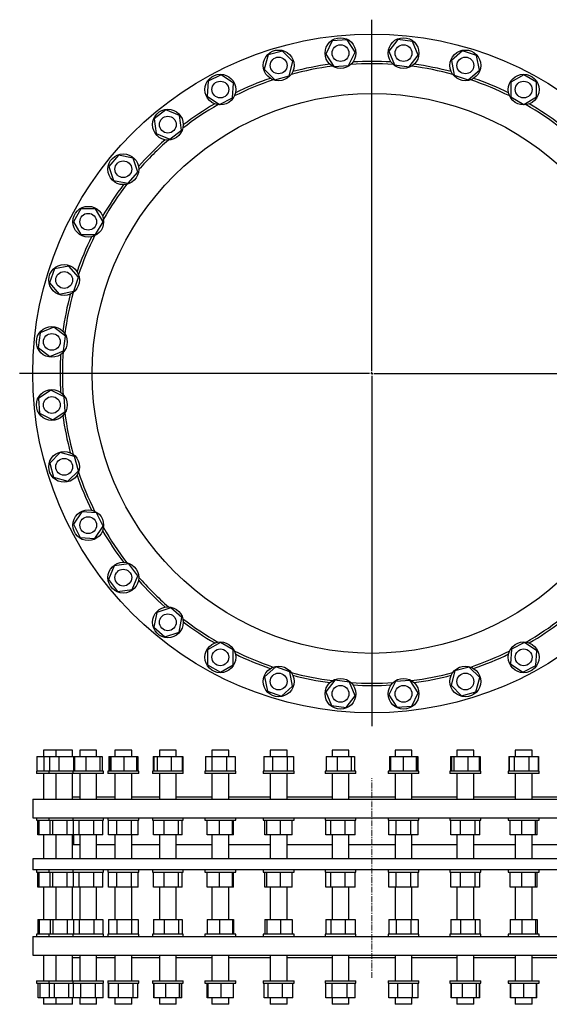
# Model space of a CAD drawing. Header units: millimetres. Extents: x 62 to 2262, y 38 to 2149.
# Tile 1 of 3: x 62 to 1198, y 38 to 2149. Entities that reach past the tile are written whole.
import ezdxf

# ---------------------------------------------------------------- set-up
doc = ezdxf.new("R2010")
doc.units = ezdxf.units.MM
doc.linetypes.add('CENTERX2', pattern=[20.32, 12.7, -2.54, 2.54, -2.54])
doc.layers.add('FORMAT', color=7, linetype='Continuous')

# ---------------------------------------------------------------- blocks, each defined once
blk = doc.blocks.new('SW_CENTERMARKSYMBOL_0')
at = {"layer": 'FORMAT', "color": 0}
for p, q in [((0, 5), (0, 758.3)), ((-5, 0), (-755.6, 0)), ((0, 0), (-2.5, 0)), ((0, 0), (0, 2.5)), ((0, 0), (0, -2.5)), ((0, 0), (2.5, 0)), ((5, 0), (751.4, 0)), ((0, -5), (0, -756.1))]:
    blk.add_line(p, q, dxfattribs=at)

msp = doc.modelspace()

# ---------------------------------------------------------------- linework, layer by layer
at = {"color": 7, "linetype": 'Continuous', "lineweight": 25}
for p, q in [((732.4, 2103.5), (718.3, 2075)), ((764.1, 2105.5), (732.4, 2103.5)), ((781.7, 2079.1), (764.1, 2105.5)), ((873.2, 2106.4), (853.8, 2081.2)), ((904.6, 2102.2), (873.2, 2106.4)), ((916.8, 2072.9), (904.6, 2102.2)), ((594.9, 2073.1), (586.7, 2042.5)), ((625.6, 2081.3), (594.9, 2073.1)), ((648, 2058.9), (625.6, 2081.3)), ((718.3, 2075), (735.9, 2048.6)), ((767.6, 2050.6), (781.7, 2079.1)), ((853.8, 2081.2), (865.9, 2051.9)), ((897.4, 2047.7), (916.8, 2072.9)), ((1011.8, 2081.8), (987.9, 2060.9)), ((1041.8, 2071.6), (1011.8, 2081.8)), ((1048, 2040.4), (1041.8, 2071.6)), ((639.8, 2028.2), (648, 2058.9)), ((735.9, 2048.6), (767.6, 2050.6)), ((865.9, 2051.9), (897.4, 2047.7)), ((987.9, 2060.9), (994.1, 2029.8)), ((494.5, 2030.6), (466, 2016.6)), ((520.9, 2012.9), (494.5, 2030.6)), ((586.7, 2042.5), (609.1, 2020)), ((609.1, 2020), (639.8, 2028.2)), ((994.1, 2029.8), (1024.1, 2019.5)), ((1024.1, 2019.5), (1048, 2040.4)), ((1142.9, 2030.7), (1115.4, 2014.8)), ((1170.4, 2014.8), (1142.9, 2030.7)), ((466, 2016.6), (463.9, 1984.9)), ((518.8, 1981.2), (520.9, 2012.9)), ((1115.4, 2014.8), (1115.4, 1983.1)), ((1170.4, 1983), (1170.4, 2014.8)), ((463.9, 1984.9), (490.3, 1967.2)), ((490.3, 1967.2), (518.8, 1981.2)), ((1115.4, 1983.1), (1142.9, 1967.2)), ((1142.9, 1967.2), (1170.4, 1983)), ((375.8, 1955.2), (350.6, 1935.9)), ((405.1, 1943.1), (375.8, 1955.2)), ((409.2, 1911.6), (405.1, 1943.1)), ((350.6, 1935.9), (354.7, 1904.5)), ((354.7, 1904.5), (384, 1892.3)), ((384, 1892.3), (409.2, 1911.6)), ((274.1, 1858.2), (253.1, 1834.3)), ((305.2, 1852), (274.1, 1858.2)), ((315.4, 1821.9), (305.2, 1852)), ((253.1, 1834.3), (263.3, 1804.3)), ((294.5, 1798), (315.4, 1821.9)), ((263.3, 1804.3), (294.5, 1798)), ((193.3, 1743.2), (177.4, 1715.7)), ((225, 1743.1), (193.3, 1743.2)), ((240.9, 1715.6), (225, 1743.1)), ((177.4, 1715.7), (193.2, 1688.2)), ((225, 1688.1), (240.9, 1715.6)), ((193.2, 1688.2), (225, 1688.1)), ((136.4, 1614.6), (126.2, 1584.5)), ((167.6, 1620.7), (136.4, 1614.6)), ((188.5, 1596.8), (167.6, 1620.7)), ((126.2, 1584.5), (147.1, 1560.6)), ((178.3, 1566.8), (188.5, 1596.8)), ((147.1, 1560.6), (178.3, 1566.8)), ((135.1, 1489.5), (105.8, 1477.4)), ((160.3, 1470.1), (135.1, 1489.5)), ((105.8, 1477.4), (101.6, 1445.9)), ((156.1, 1438.7), (160.3, 1470.1)), ((101.6, 1445.9), (126.8, 1426.5)), ((126.8, 1426.5), (156.1, 1438.7)), ((128.9, 1354.4), (102.5, 1336.8)), ((157.4, 1340.4), (128.9, 1354.4)), ((102.5, 1336.8), (104.6, 1305.1)), ((159.4, 1308.7), (157.4, 1340.4)), ((133, 1291.1), (159.4, 1308.7)), ((104.6, 1305.1), (133, 1291.1)), ((149.2, 1220.8), (126.7, 1198.3)), ((179.8, 1212.5), (149.2, 1220.8)), ((188, 1181.8), (179.8, 1212.5)), ((126.7, 1198.3), (134.9, 1167.7)), ((134.9, 1167.7), (165.5, 1159.4)), ((165.5, 1159.4), (188, 1181.8)), ((195.1, 1093.6), (177.4, 1067.2)), ((226.8, 1091.5), (195.1, 1093.6)), ((240.8, 1063), (226.8, 1091.5)), ((177.4, 1067.2), (191.5, 1038.7)), ((223.1, 1036.6), (240.8, 1063)), ((191.5, 1038.7), (223.1, 1036.6)), ((265, 977.9), (252.8, 948.5)), ((296.4, 982), (265, 977.9)), ((315.8, 956.8), (296.4, 982)), ((303.6, 927.4), (315.8, 956.8)), ((252.8, 948.5), (272.1, 923.3)), ((272.1, 923.3), (303.6, 927.4)), ((386.1, 888.1), (356.1, 878)), ((410, 867.2), (386.1, 888.1)), ((356.1, 878), (349.8, 846.8)), ((403.8, 836), (410, 867.2)), ((349.8, 846.8), (373.7, 825.9)), ((373.7, 825.9), (403.8, 836)), ((492.4, 813.6), (464.9, 797.8)), ((519.9, 797.7), (492.4, 813.6)), ((1145, 813.5), (1116.5, 799.5)), ((1171.4, 795.9), (1145, 813.5)), ((464.9, 797.8), (464.9, 766)), ((519.9, 766), (519.9, 797.7)), ((1116.5, 799.5), (1114.4, 767.8)), ((1169.3, 764.2), (1171.4, 795.9)), ((464.9, 766), (492.4, 750.1)), ((492.4, 750.1), (519.9, 766)), ((611.2, 761.2), (587.3, 740.3)), ((641.2, 751), (611.2, 761.2)), ((1026.2, 760.8), (995.5, 752.6)), ((1048.6, 738.3), (1026.2, 760.8)), ((1114.4, 767.8), (1140.8, 750.2)), ((1140.8, 750.2), (1169.3, 764.2)), ((587.3, 740.3), (593.5, 709.2)), ((647.4, 719.9), (641.2, 751)), ((995.5, 752.6), (987.3, 721.9)), ((623.5, 698.9), (647.4, 719.9)), ((737.9, 733.1), (718.5, 707.9)), ((769.4, 728.9), (737.9, 733.1)), ((781.5, 699.5), (769.4, 728.9)), ((867.7, 730.1), (853.6, 701.7)), ((899.3, 732.2), (867.7, 730.1)), ((917, 705.8), (899.3, 732.2)), ((987.3, 721.9), (1009.7, 699.4)), ((1040.4, 707.6), (1048.6, 738.3)), ((593.5, 709.2), (623.5, 698.9)), ((718.5, 707.9), (730.7, 678.5)), ((762.1, 674.4), (781.5, 699.5)), ((853.6, 701.7), (871.2, 675.2)), ((902.9, 677.3), (917, 705.8)), ((1009.7, 699.4), (1040.4, 707.6)), ((730.7, 678.5), (762.1, 674.4)), ((871.2, 675.2), (902.9, 677.3)), ((113, 583.1), (113, 569.4)), ((113.2, 583.1), (113, 583.1)), ((139.4, 583.1), (113.2, 583.1)), ((139.4, 583.1), (139.4, 569.4)), ((140.4, 583.1), (139.4, 583.1)), ((175.4, 583.1), (140.4, 583.1)), ((175.4, 569.4), (175.4, 583.1)), ((191.1, 583.1), (191.1, 569.4)), ((193.7, 583.1), (191.1, 583.1)), ((227.1, 583.1), (193.7, 583.1)), ((227.1, 569.4), (227.1, 583.1)), ((266.3, 583.1), (266.3, 569.4)), ((271, 583.1), (266.3, 583.1)), ((302.3, 583.1), (271, 583.1)), ((302.3, 569.4), (302.3, 583.1)), ((361.9, 583.1), (361.9, 569.4)), ((369.3, 583.1), (361.9, 583.1)), ((397.9, 583.1), (369.3, 583.1)), ((397.9, 569.4), (397.9, 583.1)), ((474.4, 583.1), (474.4, 569.4)), ((484.8, 583.1), (474.4, 583.1)), ((510.4, 583.1), (484.8, 583.1)), ((510.4, 569.4), (510.4, 583.1)), ((599.4, 583.1), (599.4, 569.4)), ((613.1, 583.1), (599.4, 583.1)), ((635.4, 583.1), (613.1, 583.1)), ((635.4, 569.4), (635.4, 583.1)), ((732, 583.1), (732, 569.4)), ((749.2, 583.1), (732, 583.1)), ((768, 583.1), (749.2, 583.1)), ((768, 569.4), (768, 583.1)), ((867.3, 583.1), (867.3, 569.4)), ((888, 583.1), (867.3, 583.1)), ((903.3, 583.1), (888, 583.1)), ((903.3, 569.4), (903.3, 583.1)), ((999.9, 583.1), (999.9, 569.4)), ((1024.1, 583.1), (999.9, 583.1)), ((1035.9, 583.1), (1024.1, 583.1)), ((1035.9, 569.4), (1035.9, 583.1)), ((1124.9, 583.1), (1124.9, 569.4)), ((1152.2, 583.1), (1124.9, 583.1)), ((1160.9, 583.1), (1152.2, 583.1)), ((1160.9, 569.4), (1160.9, 583.1)), ((99.2, 569.4), (99.2, 537.6)), ((99.2, 569.4), (114.2, 569.4)), ((114.2, 569.4), (114.2, 537.6)), ((114.2, 569.4), (126, 569.4)), ((126, 569.4), (126, 537.6)), ((126, 569.4), (146.2, 569.4)), ((146.2, 569.4), (146.2, 537.6)), ((146.2, 569.4), (177.5, 569.4)), ((177.5, 569.4), (177.5, 537.6)), ((177.5, 569.4), (179.4, 569.4)), ((179.4, 569.4), (179.4, 537.6)), ((179.4, 569.4), (203.9, 569.4)), ((203.9, 569.4), (203.9, 537.6)), ((203.9, 569.4), (233.7, 569.4)), ((233.7, 569.4), (233.7, 537.6)), ((233.7, 569.4), (238.8, 569.4)), ((238.8, 569.4), (238.8, 537.6)), ((253.3, 569.4), (253.3, 537.6)), ((253.3, 569.4), (256.3, 569.4)), ((256.3, 569.4), (256.3, 537.6)), ((256.3, 569.4), (257.3, 569.4)), ((257.3, 569.4), (257.3, 537.6)), ((257.3, 569.4), (285.3, 569.4)), ((285.3, 569.4), (285.3, 537.6)), ((285.3, 569.4), (312.3, 569.4)), ((312.3, 569.4), (312.3, 537.6)), ((312.3, 569.4), (315.2, 569.4)), ((315.2, 569.4), (315.2, 537.6)), ((348.2, 569.4), (348.2, 537.6)), ((348.2, 569.4), (349.5, 569.4)), ((349.5, 569.4), (349.5, 537.6)), ((349.5, 569.4), (356.7, 569.4)), ((356.7, 569.4), (356.7, 537.6)), ((356.7, 569.4), (387.1, 569.4)), ((387.1, 569.4), (387.1, 537.6)), ((387.1, 569.4), (410.3, 569.4)), ((410.3, 569.4), (410.3, 537.6)), ((410.3, 569.4), (411.7, 569.4)), ((411.7, 569.4), (411.7, 537.6)), ((460.8, 569.4), (460.8, 537.6)), ((460.8, 569.4), (473.9, 569.4)), ((473.9, 569.4), (473.9, 537.6)), ((473.9, 569.4), (505.5, 569.4)), ((505.5, 569.4), (505.5, 537.6)), ((505.5, 569.4), (524, 569.4)), ((524, 569.4), (524, 537.6)), ((585.7, 569.4), (585.7, 537.6)), ((585.7, 569.4), (604.2, 569.4)), ((604.2, 569.4), (604.2, 537.6)), ((604.2, 569.4), (635.8, 569.4)), ((635.8, 569.4), (635.8, 537.6)), ((635.8, 569.4), (649, 569.4)), ((649, 569.4), (649, 537.6)), ((719.6, 569.4), (719.6, 537.6)), ((719.6, 569.4), (742.8, 569.4)), ((742.8, 569.4), (742.8, 537.6)), ((742.8, 569.4), (773.2, 569.4)), ((773.2, 569.4), (773.2, 537.6)), ((773.2, 569.4), (780.4, 569.4)), ((780.4, 569.4), (780.4, 537.6)), ((854.9, 569.4), (854.9, 537.6)), ((854.9, 569.4), (857.3, 569.4)), ((857.3, 569.4), (857.3, 537.6)), ((857.3, 569.4), (884.2, 569.4)), ((884.2, 569.4), (884.2, 537.6)), ((884.2, 569.4), (912.2, 569.4)), ((912.2, 569.4), (912.2, 537.6)), ((912.2, 569.4), (913.3, 569.4)), ((913.3, 569.4), (913.3, 537.6)), ((913.3, 569.4), (915.7, 569.4)), ((915.7, 569.4), (915.7, 537.6)), ((986.3, 569.4), (986.3, 537.6)), ((986.3, 569.4), (988.2, 569.4)), ((988.2, 569.4), (988.2, 537.6)), ((988.2, 569.4), (993.4, 569.4)), ((993.4, 569.4), (993.4, 537.6)), ((993.4, 569.4), (1023.1, 569.4)), ((1023.1, 569.4), (1023.1, 537.6)), ((1023.1, 569.4), (1047.7, 569.4)), ((1047.7, 569.4), (1047.7, 537.6)), ((1047.7, 569.4), (1049.5, 569.4)), ((1049.5, 569.4), (1049.5, 537.6)), ((1111.3, 569.4), (1111.3, 537.6)), ((1111.3, 569.4), (1111.6, 569.4)), ((1111.6, 569.4), (1111.6, 537.6)), ((1111.6, 569.4), (1122.8, 569.4)), ((1122.8, 569.4), (1122.8, 537.6)), ((1122.8, 569.4), (1154.1, 569.4)), ((1154.1, 569.4), (1154.1, 537.6)), ((1154.1, 569.4), (1174.2, 569.4)), ((1174.2, 569.4), (1174.2, 537.6)), ((1174.2, 569.4), (1174.5, 569.4)), ((1174.5, 569.4), (1174.5, 537.6)), ((98, 537.6), (98, 532.6)), ((124.4, 537.6), (98, 537.6)), ((124.4, 532.6), (98, 532.6)), ((113, 532.6), (113, 478.1)), ((124.4, 537.6), (124.4, 532.6)), ((176.1, 537.6), (124.4, 537.6)), ((176.1, 532.6), (124.4, 532.6)), ((139.4, 532.6), (139.4, 478.1)), ((175.4, 478.1), (175.4, 532.6)), ((176.1, 537.6), (176.1, 532.6)), ((242.1, 537.6), (176.1, 537.6)), ((242.1, 532.6), (176.1, 532.6)), ((191.1, 532.6), (191.1, 478.1)), ((227.1, 478.1), (227.1, 532.6)), ((242.1, 532.6), (242.1, 537.6)), ((251.3, 537.6), (251.3, 532.6)), ((317.3, 537.6), (251.3, 537.6)), ((317.3, 532.6), (251.3, 532.6)), ((266.3, 532.6), (266.3, 478.1)), ((302.3, 478.1), (302.3, 532.6)), ((317.3, 532.6), (317.3, 537.6)), ((346.9, 537.6), (346.9, 532.6)), ((412.9, 537.6), (346.9, 537.6)), ((412.9, 532.6), (346.9, 532.6)), ((361.9, 532.6), (361.9, 478.1)), ((397.9, 478.1), (397.9, 532.6)), ((412.9, 532.6), (412.9, 537.6)), ((459.4, 537.6), (459.4, 532.6)), ((525.4, 537.6), (459.4, 537.6)), ((525.4, 532.6), (459.4, 532.6)), ((474.4, 532.6), (474.4, 478.1)), ((510.4, 478.1), (510.4, 532.6)), ((525.4, 532.6), (525.4, 537.6)), ((584.4, 537.6), (584.4, 532.6)), ((650.4, 537.6), (584.4, 537.6)), ((650.4, 532.6), (584.4, 532.6)), ((599.4, 532.6), (599.4, 478.1)), ((635.4, 478.1), (635.4, 532.6)), ((650.4, 532.6), (650.4, 537.6)), ((717, 537.6), (717, 532.6)), ((783, 537.6), (717, 537.6)), ((783, 532.6), (717, 532.6)), ((732, 532.6), (732, 478.1)), ((768, 478.1), (768, 532.6)), ((783, 532.6), (783, 537.6)), ((852.3, 537.6), (852.3, 532.6)), ((918.3, 537.6), (852.3, 537.6)), ((918.3, 532.6), (852.3, 532.6)), ((867.3, 532.6), (867.3, 478.1)), ((903.3, 478.1), (903.3, 532.6)), ((918.3, 532.6), (918.3, 537.6)), ((984.9, 537.6), (984.9, 532.6)), ((1050.9, 537.6), (984.9, 537.6)), ((1050.9, 532.6), (984.9, 532.6)), ((999.9, 532.6), (999.9, 478.1)), ((1035.9, 478.1), (1035.9, 532.6)), ((1050.9, 532.6), (1050.9, 537.6)), ((1109.9, 537.6), (1109.9, 532.6)), ((1175.9, 537.6), (1109.9, 537.6)), ((1175.9, 532.6), (1109.9, 532.6)), ((1124.9, 532.6), (1124.9, 478.1)), ((1160.9, 478.1), (1160.9, 532.6)), ((1175.9, 532.6), (1175.9, 537.6)), ((90.1, 478.1), (90.1, 438.1)), ((90.1, 478.1), (1545.1, 478.1)), ((175.4, 483.1), (191.1, 483.1)), ((227.1, 483.1), (266.3, 483.1)), ((302.3, 483.1), (361.9, 483.1)), ((397.9, 483.1), (474.4, 483.1)), ((510.4, 483.1), (599.4, 483.1)), ((635.4, 483.1), (732, 483.1)), ((768, 483.1), (867.3, 483.1)), ((903.3, 483.1), (999.9, 483.1)), ((1035.9, 483.1), (1124.9, 483.1)), ((1160.9, 483.1), (1237.4, 483.1)), ((90.1, 438.1), (1545.1, 438.1)), ((98, 438.1), (98, 433.1)), ((98, 433.1), (124.4, 433.1)), ((100.9, 401.3), (100.9, 433.1)), ((103.5, 401.3), (103.5, 433.1)), ((124.4, 438.1), (124.4, 433.1)), ((124.4, 433.1), (176.1, 433.1)), ((127.3, 401.3), (127.3, 433.1)), ((133.5, 401.3), (133.5, 433.1)), ((163.6, 401.3), (163.6, 433.1)), ((176.1, 438.1), (176.1, 433.1)), ((176.1, 433.1), (242.1, 433.1)), ((177.6, 401.3), (177.6, 433.1)), ((189.8, 401.3), (189.8, 433.1)), ((221.3, 401.3), (221.3, 433.1)), ((240.6, 401.3), (240.6, 433.1)), ((242.1, 433.1), (242.1, 438.1)), ((251.3, 438.1), (251.3, 433.1)), ((251.3, 433.1), (317.3, 433.1)), ((252.6, 401.3), (252.6, 433.1)), ((270.2, 401.3), (270.2, 433.1)), ((301.9, 401.3), (301.9, 433.1)), ((316, 401.3), (316, 433.1)), ((317.3, 433.1), (317.3, 438.1)), ((346.9, 438.1), (346.9, 433.1)), ((346.9, 433.1), (412.9, 433.1)), ((349.2, 401.3), (349.2, 433.1)), ((371.7, 401.3), (371.7, 433.1)), ((402.4, 401.3), (402.4, 433.1)), ((410.6, 401.3), (410.6, 433.1)), ((412.9, 433.1), (412.9, 438.1)), ((459.4, 438.1), (459.4, 433.1)), ((459.4, 433.1), (525.4, 433.1)), ((463.9, 401.3), (463.9, 433.1)), ((490.3, 401.3), (490.3, 433.1)), ((518.8, 401.3), (518.8, 433.1)), ((520.9, 401.3), (520.9, 433.1)), ((525.4, 433.1), (525.4, 438.1)), ((584.4, 438.1), (584.4, 433.1)), ((584.4, 433.1), (650.4, 433.1)), ((588, 401.3), (588, 433.1)), ((592.2, 401.3), (592.2, 433.1)), ((621.5, 401.3), (621.5, 433.1)), ((646.7, 401.3), (646.7, 433.1)), ((650.4, 433.1), (650.4, 438.1)), ((717, 438.1), (717, 433.1)), ((717, 433.1), (783, 433.1)), ((718.9, 401.3), (718.9, 433.1)), ((729.1, 401.3), (729.1, 433.1)), ((760.2, 401.3), (760.2, 433.1)), ((781.2, 401.3), (781.2, 433.1)), ((783, 433.1), (783, 438.1)), ((852.3, 438.1), (852.3, 433.1)), ((852.3, 433.1), (918.3, 433.1)), ((853.5, 401.3), (853.5, 433.1)), ((869.4, 401.3), (869.4, 433.1)), ((901.2, 401.3), (901.2, 433.1)), ((917, 401.3), (917, 433.1)), ((918.3, 433.1), (918.3, 438.1)), ((984.9, 438.1), (984.9, 433.1)), ((984.9, 433.1), (985.6, 433.1)), ((985.6, 433.1), (1050.9, 433.1)), ((986.8, 401.3), (986.8, 433.1)), ((1007.7, 401.3), (1007.7, 433.1)), ((1038.9, 401.3), (1038.9, 433.1)), ((1049.1, 401.3), (1049.1, 433.1)), ((1050.9, 433.1), (1050.9, 438.1)), ((1109.9, 438.1), (1109.9, 433.1)), ((1109.9, 433.1), (1112.4, 433.1)), ((1112.4, 433.1), (1175.9, 433.1)), ((1113.6, 401.3), (1113.6, 433.1)), ((1138.8, 401.3), (1138.8, 433.1)), ((1168.1, 401.3), (1168.1, 433.1)), ((1172.2, 401.3), (1172.2, 433.1)), ((1175.9, 433.1), (1175.9, 438.1)), ((103.5, 401.3), (100.9, 401.3)), ((127.3, 401.3), (103.5, 401.3)), ((113, 401.3), (113, 350)), ((133.5, 401.3), (127.3, 401.3)), ((163.6, 401.3), (133.5, 401.3)), ((139.4, 401.3), (139.4, 350)), ((177.6, 401.3), (163.6, 401.3)), ((175.4, 350), (175.4, 401.3)), ((177.6, 401.3), (177.6, 380)), ((189.8, 401.3), (177.6, 401.3)), ((221.3, 401.3), (189.8, 401.3)), ((191.1, 401.3), (191.1, 350)), ((240.6, 401.3), (221.3, 401.3)), ((227.1, 350), (227.1, 401.3)), ((270.2, 401.3), (252.6, 401.3)), ((266.3, 401.3), (266.3, 350)), ((301.9, 401.3), (270.2, 401.3)), ((316, 401.3), (301.9, 401.3)), ((302.3, 350), (302.3, 401.3)), ((371.7, 401.3), (349.2, 401.3)), ((361.9, 401.3), (361.9, 350)), ((402.4, 401.3), (371.7, 401.3)), ((397.9, 350), (397.9, 401.3)), ((410.6, 401.3), (402.4, 401.3)), ((490.3, 401.3), (463.9, 401.3)), ((474.4, 401.3), (474.4, 350)), ((518.8, 401.3), (490.3, 401.3)), ((510.4, 350), (510.4, 401.3)), ((520.9, 401.3), (518.8, 401.3)), ((592.2, 401.3), (588, 401.3)), ((621.5, 401.3), (592.2, 401.3)), ((599.4, 401.3), (599.4, 350)), ((646.7, 401.3), (621.5, 401.3)), ((635.4, 350), (635.4, 401.3)), ((729.1, 401.3), (718.9, 401.3)), ((760.2, 401.3), (729.1, 401.3)), ((732, 401.3), (732, 350)), ((781.2, 401.3), (760.2, 401.3)), ((768, 350), (768, 401.3)), ((869.4, 401.3), (853.5, 401.3)), ((867.3, 401.3), (867.3, 350)), ((901.2, 401.3), (869.4, 401.3)), ((917, 401.3), (901.2, 401.3)), ((903.3, 350), (903.3, 401.3)), ((1007.7, 401.3), (986.8, 401.3)), ((999.9, 401.3), (999.9, 350)), ((1038.9, 401.3), (1007.7, 401.3)), ((1035.9, 350), (1035.9, 401.3)), ((1049.1, 401.3), (1038.9, 401.3)), ((1138.8, 401.3), (1113.6, 401.3)), ((1124.9, 401.3), (1124.9, 350)), ((1168.1, 401.3), (1138.8, 401.3)), ((1160.9, 350), (1160.9, 401.3)), ((1172.2, 401.3), (1168.1, 401.3)), ((191.1, 380), (175.4, 380)), ((266.3, 380), (227.1, 380)), ((361.9, 380), (302.3, 380)), ((474.4, 380), (397.9, 380)), ((599.4, 380), (510.4, 380)), ((732, 380), (635.4, 380)), ((867.3, 380), (768, 380)), ((999.9, 380), (903.3, 380)), ((1124.9, 380), (1035.9, 380)), ((1237.4, 380), (1160.9, 380)), ((90.1, 350), (90.1, 326)), ((1545.1, 350), (90.1, 350)), ((1545.1, 326), (90.1, 326)), ((98, 326), (98, 321)), ((98, 321), (124.4, 321)), ((100.9, 289.2), (100.9, 321)), ((103.5, 289.2), (103.5, 321)), ((124.4, 326), (124.4, 321)), ((124.4, 321), (176.1, 321)), ((127.3, 289.2), (127.3, 321)), ((133.5, 289.2), (133.5, 321)), ((163.6, 289.2), (163.6, 321)), ((176.1, 326), (176.1, 321)), ((176.1, 321), (242.1, 321)), ((177.6, 289.2), (177.6, 321)), ((189.8, 289.2), (189.8, 321)), ((221.3, 289.2), (221.3, 321)), ((240.6, 289.2), (240.6, 321)), ((242.1, 321), (242.1, 326)), ((251.3, 326), (251.3, 321)), ((251.3, 321), (317.3, 321)), ((252.6, 289.2), (252.6, 321)), ((270.2, 289.2), (270.2, 321)), ((301.9, 289.2), (301.9, 321)), ((316, 289.2), (316, 321)), ((317.3, 321), (317.3, 326)), ((346.9, 326), (346.9, 321)), ((346.9, 321), (412.9, 321)), ((349.2, 289.2), (349.2, 321)), ((371.7, 289.2), (371.7, 321)), ((402.4, 289.2), (402.4, 321)), ((410.6, 289.2), (410.6, 321)), ((412.9, 321), (412.9, 326)), ((459.4, 326), (459.4, 321)), ((459.4, 321), (525.4, 321)), ((463.9, 289.2), (463.9, 321)), ((490.3, 289.2), (490.3, 321)), ((518.8, 289.2), (518.8, 321)), ((520.9, 289.2), (520.9, 321)), ((525.4, 321), (525.4, 326)), ((584.4, 326), (584.4, 321)), ((584.4, 321), (650.4, 321)), ((588, 289.2), (588, 321)), ((592.2, 289.2), (592.2, 321)), ((621.5, 289.2), (621.5, 321)), ((646.7, 289.2), (646.7, 321)), ((650.4, 321), (650.4, 326)), ((717, 326), (717, 321)), ((717, 321), (783, 321)), ((718.9, 289.2), (718.9, 321)), ((729.1, 289.2), (729.1, 321)), ((760.2, 289.2), (760.2, 321)), ((781.2, 289.2), (781.2, 321)), ((783, 321), (783, 326)), ((852.3, 326), (852.3, 321)), ((852.3, 321), (918.3, 321)), ((853.5, 289.2), (853.5, 321)), ((869.4, 289.2), (869.4, 321)), ((901.2, 289.2), (901.2, 321)), ((917, 289.2), (917, 321)), ((918.3, 321), (918.3, 326)), ((984.9, 326), (984.9, 321)), ((984.9, 321), (985.6, 321)), ((985.6, 321), (1050.9, 321)), ((986.8, 289.2), (986.8, 321)), ((1007.7, 289.2), (1007.7, 321)), ((1038.9, 289.2), (1038.9, 321)), ((1049.1, 289.2), (1049.1, 321)), ((1050.9, 321), (1050.9, 326)), ((1109.9, 326), (1109.9, 321)), ((1109.9, 321), (1112.4, 321)), ((1112.4, 321), (1175.9, 321)), ((1113.6, 289.2), (1113.6, 321)), ((1138.8, 289.2), (1138.8, 321)), ((1168.1, 289.2), (1168.1, 321)), ((1172.2, 289.2), (1172.2, 321)), ((1175.9, 321), (1175.9, 326)), ((103.5, 289.2), (100.9, 289.2)), ((127.3, 289.2), (103.5, 289.2)), ((113, 289.2), (113, 219.9)), ((133.5, 289.2), (127.3, 289.2)), ((163.6, 289.2), (133.5, 289.2)), ((139.4, 289.2), (139.4, 219.9)), ((177.6, 289.2), (163.6, 289.2)), ((175.4, 219.9), (175.4, 289.2)), ((189.8, 289.2), (177.6, 289.2)), ((221.3, 289.2), (189.8, 289.2)), ((191.1, 289.2), (191.1, 219.9)), ((240.6, 289.2), (221.3, 289.2)), ((227.1, 219.9), (227.1, 289.2)), ((270.2, 289.2), (252.6, 289.2)), ((266.3, 289.2), (266.3, 219.9)), ((301.9, 289.2), (270.2, 289.2)), ((316, 289.2), (301.9, 289.2)), ((302.3, 219.9), (302.3, 289.2)), ((371.7, 289.2), (349.2, 289.2)), ((361.9, 289.2), (361.9, 219.9)), ((402.4, 289.2), (371.7, 289.2)), ((397.9, 219.9), (397.9, 289.2)), ((410.6, 289.2), (402.4, 289.2)), ((490.3, 289.2), (463.9, 289.2)), ((474.4, 289.2), (474.4, 219.9)), ((518.8, 289.2), (490.3, 289.2)), ((510.4, 219.9), (510.4, 289.2)), ((520.9, 289.2), (518.8, 289.2)), ((592.2, 289.2), (588, 289.2)), ((621.5, 289.2), (592.2, 289.2)), ((599.4, 289.2), (599.4, 219.9)), ((646.7, 289.2), (621.5, 289.2)), ((635.4, 219.9), (635.4, 289.2)), ((729.1, 289.2), (718.9, 289.2)), ((760.2, 289.2), (729.1, 289.2)), ((732, 289.2), (732, 219.9)), ((781.2, 289.2), (760.2, 289.2)), ((768, 219.9), (768, 289.2)), ((869.4, 289.2), (853.5, 289.2)), ((867.3, 289.2), (867.3, 219.9)), ((901.2, 289.2), (869.4, 289.2)), ((917, 289.2), (901.2, 289.2)), ((903.3, 219.9), (903.3, 289.2)), ((1007.7, 289.2), (986.8, 289.2)), ((999.9, 289.2), (999.9, 219.9)), ((1038.9, 289.2), (1007.7, 289.2)), ((1035.9, 219.9), (1035.9, 289.2)), ((1049.1, 289.2), (1038.9, 289.2)), ((1138.8, 289.2), (1113.6, 289.2)), ((1124.9, 289.2), (1124.9, 219.9)), ((1168.1, 289.2), (1138.8, 289.2)), ((1160.9, 219.9), (1160.9, 289.2)), ((1172.2, 289.2), (1168.1, 289.2)), ((100.9, 219.9), (100.9, 188.1)), ((100.9, 219.9), (103.5, 219.9)), ((103.5, 219.9), (103.5, 188.1)), ((103.5, 219.9), (127.3, 219.9)), ((127.3, 219.9), (127.3, 188.1)), ((127.3, 219.9), (133.5, 219.9)), ((133.5, 219.9), (133.5, 188.1)), ((133.5, 219.9), (163.6, 219.9)), ((163.6, 219.9), (163.6, 188.1)), ((163.6, 219.9), (177.6, 219.9)), ((177.6, 219.9), (177.6, 188.1)), ((177.6, 219.9), (189.8, 219.9)), ((189.8, 219.9), (189.8, 188.1)), ((189.8, 219.9), (221.3, 219.9)), ((221.3, 219.9), (221.3, 188.1)), ((221.3, 219.9), (240.6, 219.9)), ((240.6, 219.9), (240.6, 188.1)), ((252.6, 219.9), (252.6, 188.1)), ((252.6, 219.9), (270.2, 219.9)), ((270.2, 219.9), (270.2, 188.1)), ((270.2, 219.9), (301.9, 219.9)), ((301.9, 219.9), (301.9, 188.1)), ((301.9, 219.9), (316, 219.9)), ((316, 219.9), (316, 188.1)), ((349.2, 219.9), (349.2, 188.1)), ((349.2, 219.9), (371.7, 219.9)), ((371.7, 219.9), (371.7, 188.1)), ((371.7, 219.9), (402.4, 219.9)), ((402.4, 219.9), (402.4, 188.1)), ((402.4, 219.9), (410.6, 219.9)), ((410.6, 219.9), (410.6, 188.1)), ((463.9, 219.9), (463.9, 188.1)), ((463.9, 219.9), (490.3, 219.9)), ((490.3, 219.9), (490.3, 188.1)), ((490.3, 219.9), (518.8, 219.9)), ((518.8, 219.9), (518.8, 188.1)), ((518.8, 219.9), (520.9, 219.9)), ((520.9, 219.9), (520.9, 188.1)), ((588, 219.9), (588, 188.1)), ((588, 219.9), (592.2, 219.9)), ((592.2, 219.9), (592.2, 188.1)), ((592.2, 219.9), (621.5, 219.9)), ((621.5, 219.9), (621.5, 188.1)), ((621.5, 219.9), (646.7, 219.9)), ((646.7, 219.9), (646.7, 188.1)), ((718.9, 219.9), (718.9, 188.1)), ((718.9, 219.9), (729.1, 219.9)), ((729.1, 219.9), (729.1, 188.1)), ((729.1, 219.9), (760.2, 219.9)), ((760.2, 219.9), (760.2, 188.1)), ((760.2, 219.9), (781.2, 219.9)), ((781.2, 219.9), (781.2, 188.1)), ((853.5, 219.9), (853.5, 188.1)), ((853.5, 219.9), (869.4, 219.9)), ((869.4, 219.9), (869.4, 188.1)), ((869.4, 219.9), (901.2, 219.9)), ((901.2, 219.9), (901.2, 188.1)), ((901.2, 219.9), (917, 219.9)), ((917, 219.9), (917, 188.1)), ((986.8, 219.9), (986.8, 188.1)), ((986.8, 219.9), (1007.7, 219.9)), ((1007.7, 219.9), (1007.7, 188.1)), ((1007.7, 219.9), (1038.9, 219.9)), ((1038.9, 219.9), (1038.9, 188.1)), ((1038.9, 219.9), (1049.1, 219.9)), ((1049.1, 219.9), (1049.1, 188.1)), ((1113.6, 219.9), (1113.6, 188.1)), ((1113.6, 219.9), (1138.8, 219.9)), ((1138.8, 219.9), (1138.8, 188.1)), ((1138.8, 219.9), (1168.1, 219.9)), ((1168.1, 219.9), (1168.1, 188.1)), ((1168.1, 219.9), (1172.2, 219.9)), ((1172.2, 219.9), (1172.2, 188.1)), ((90.1, 183.1), (90.1, 143.1)), ((90.1, 183.1), (1545.1, 183.1)), ((98, 188.1), (98, 183.1)), ((124.4, 188.1), (98, 188.1)), ((124.4, 188.1), (124.4, 183.1)), ((176.1, 188.1), (124.4, 188.1)), ((176.1, 188.1), (176.1, 183.1)), ((242.1, 188.1), (176.1, 188.1)), ((242.1, 183.1), (242.1, 188.1)), ((251.3, 188.1), (251.3, 183.1)), ((317.3, 188.1), (251.3, 188.1)), ((317.3, 183.1), (317.3, 188.1)), ((346.9, 188.1), (346.9, 183.1)), ((412.9, 188.1), (346.9, 188.1)), ((412.9, 183.1), (412.9, 188.1)), ((459.4, 188.1), (459.4, 183.1)), ((525.4, 188.1), (459.4, 188.1)), ((525.4, 183.1), (525.4, 188.1)), ((584.4, 188.1), (584.4, 183.1)), ((650.4, 188.1), (584.4, 188.1)), ((650.4, 183.1), (650.4, 188.1)), ((717, 188.1), (717, 183.1)), ((783, 188.1), (717, 188.1)), ((783, 183.1), (783, 188.1)), ((852.3, 188.1), (852.3, 183.1)), ((918.3, 188.1), (852.3, 188.1)), ((918.3, 183.1), (918.3, 188.1)), ((984.9, 188.1), (984.9, 183.1)), ((985.6, 188.1), (984.9, 188.1)), ((1050.9, 188.1), (985.6, 188.1)), ((1050.9, 183.1), (1050.9, 188.1)), ((1109.9, 188.1), (1109.9, 183.1)), ((1112.4, 188.1), (1109.9, 188.1)), ((1175.9, 188.1), (1112.4, 188.1)), ((1175.9, 183.1), (1175.9, 188.1)), ((90.1, 143.1), (1545.1, 143.1)), ((113, 143.1), (113, 88.6)), ((139.4, 143.1), (139.4, 88.6)), ((175.4, 88.6), (175.4, 143.1)), ((175.4, 138.1), (191.1, 138.1)), ((191.1, 143.1), (191.1, 88.6)), ((227.1, 88.6), (227.1, 143.1)), ((227.1, 138.1), (266.3, 138.1)), ((266.3, 143.1), (266.3, 88.6)), ((302.3, 88.6), (302.3, 143.1)), ((302.3, 138.1), (361.9, 138.1)), ((361.9, 143.1), (361.9, 88.6)), ((397.9, 88.6), (397.9, 143.1)), ((397.9, 138.1), (474.4, 138.1)), ((474.4, 143.1), (474.4, 88.6)), ((510.4, 88.6), (510.4, 143.1)), ((510.4, 138.1), (599.4, 138.1)), ((599.4, 143.1), (599.4, 88.6)), ((635.4, 88.6), (635.4, 143.1)), ((635.4, 138.1), (732, 138.1)), ((732, 143.1), (732, 88.6)), ((768, 88.6), (768, 143.1)), ((768, 138.1), (867.3, 138.1)), ((867.3, 143.1), (867.3, 88.6)), ((903.3, 88.6), (903.3, 143.1)), ((903.3, 138.1), (999.9, 138.1)), ((999.9, 143.1), (999.9, 88.6)), ((1035.9, 88.6), (1035.9, 143.1)), ((1035.9, 138.1), (1124.9, 138.1)), ((1124.9, 143.1), (1124.9, 88.6)), ((1160.9, 88.6), (1160.9, 143.1)), ((1160.9, 138.1), (1237.4, 138.1)), ((98, 88.6), (98, 83.6)), ((98, 88.6), (124.4, 88.6)), ((124.4, 88.6), (124.4, 83.6)), ((124.4, 88.6), (176.1, 88.6)), ((176.1, 88.6), (176.1, 83.6)), ((176.1, 88.6), (242.1, 88.6)), ((242.1, 83.6), (242.1, 88.6)), ((251.3, 88.6), (251.3, 83.6)), ((251.3, 88.6), (317.3, 88.6)), ((317.3, 83.6), (317.3, 88.6)), ((346.9, 88.6), (346.9, 83.6)), ((346.9, 88.6), (412.9, 88.6)), ((412.9, 83.6), (412.9, 88.6)), ((459.4, 88.6), (459.4, 83.6)), ((459.4, 88.6), (525.4, 88.6)), ((525.4, 83.6), (525.4, 88.6)), ((584.4, 88.6), (584.4, 83.6)), ((584.4, 88.6), (650.4, 88.6)), ((650.4, 83.6), (650.4, 88.6)), ((717, 88.6), (717, 83.6)), ((717, 88.6), (783, 88.6)), ((783, 83.6), (783, 88.6)), ((852.3, 88.6), (852.3, 83.6)), ((852.3, 88.6), (918.3, 88.6)), ((918.3, 83.6), (918.3, 88.6)), ((984.9, 88.6), (984.9, 83.6)), ((984.9, 88.6), (1050.9, 88.6)), ((1050.9, 83.6), (1050.9, 88.6)), ((1109.9, 88.6), (1109.9, 83.6)), ((1109.9, 88.6), (1175.9, 88.6)), ((1175.9, 83.6), (1175.9, 88.6)), ((98, 83.6), (124.4, 83.6)), ((101.6, 51.8), (101.6, 83.6)), ((105.8, 51.8), (105.8, 83.6)), ((124.4, 83.6), (176.1, 83.6)), ((126.2, 51.8), (126.2, 83.6)), ((136.4, 51.8), (136.4, 83.6)), ((167.6, 51.8), (167.6, 83.6)), ((176.1, 83.6), (242.1, 83.6)), ((177.4, 51.8), (177.4, 83.6)), ((193.3, 51.8), (193.3, 83.6)), ((225, 51.8), (225, 83.6)), ((240.9, 51.8), (240.9, 83.6)), ((251.3, 83.6), (317.3, 83.6)), ((252.8, 51.8), (252.8, 83.6)), ((253.1, 51.8), (253.1, 83.6)), ((274.1, 51.8), (274.1, 83.6)), ((305.2, 51.8), (305.2, 83.6)), ((315.4, 51.8), (315.4, 83.6)), ((315.8, 51.8), (315.8, 83.6)), ((346.9, 83.6), (412.9, 83.6)), ((349.8, 51.8), (349.8, 83.6)), ((350.6, 51.8), (350.6, 83.6)), ((375.8, 51.8), (375.8, 83.6)), ((405.1, 51.8), (405.1, 83.6)), ((409.2, 51.8), (409.2, 83.6)), ((410, 51.8), (410, 83.6)), ((459.4, 83.6), (525.4, 83.6)), ((463.9, 51.8), (463.9, 83.6)), ((466, 51.8), (466, 83.6)), ((494.5, 51.8), (494.5, 83.6)), ((520.9, 51.8), (520.9, 83.6)), ((584.4, 83.6), (650.4, 83.6)), ((586.7, 51.8), (586.7, 83.6)), ((594.9, 51.8), (594.9, 83.6)), ((625.6, 51.8), (625.6, 83.6)), ((648, 51.8), (648, 83.6)), ((717, 83.6), (783, 83.6)), ((718.3, 51.8), (718.3, 83.6)), ((732.4, 51.8), (732.4, 83.6)), ((764.1, 51.8), (764.1, 83.6)), ((781.7, 51.8), (781.7, 83.6)), ((852.3, 83.6), (918.3, 83.6)), ((853.6, 51.8), (853.6, 83.6)), ((853.8, 51.8), (853.8, 83.6)), ((873.2, 51.8), (873.2, 83.6)), ((904.6, 51.8), (904.6, 83.6)), ((916.8, 51.8), (916.8, 83.6)), ((917, 51.8), (917, 83.6)), ((984.9, 83.6), (1050.9, 83.6)), ((987.3, 51.8), (987.3, 83.6)), ((987.9, 51.8), (987.9, 83.6)), ((1011.8, 51.8), (1011.8, 83.6)), ((1041.8, 51.8), (1041.8, 83.6)), ((1048, 51.8), (1048, 83.6)), ((1048.6, 51.8), (1048.6, 83.6)), ((1109.9, 83.6), (1175.9, 83.6)), ((1114.4, 51.8), (1114.4, 83.6)), ((1115.4, 51.8), (1115.4, 83.6)), ((1115.4, 51.8), (1115.4, 83.6)), ((1142.9, 51.8), (1142.9, 83.6)), ((1170.4, 51.8), (1170.4, 83.6)), ((1171.4, 51.8), (1171.4, 83.6)), ((105.8, 51.8), (101.6, 51.8)), ((126.2, 51.8), (105.8, 51.8)), ((113, 51.8), (113, 38.1)), ((136.4, 51.8), (126.2, 51.8)), ((167.6, 51.8), (136.4, 51.8)), ((139.4, 51.8), (139.4, 38.1)), ((177.4, 51.8), (167.6, 51.8)), ((175.4, 38.1), (175.4, 51.8)), ((193.3, 51.8), (177.4, 51.8)), ((191.1, 51.8), (191.1, 38.1)), ((225, 51.8), (193.3, 51.8)), ((240.9, 51.8), (225, 51.8)), ((227.1, 38.1), (227.1, 51.8)), ((253.1, 51.8), (252.8, 51.8)), ((274.1, 51.8), (253.1, 51.8)), ((266.3, 51.8), (266.3, 38.1)), ((305.2, 51.8), (274.1, 51.8)), ((302.3, 38.1), (302.3, 51.8)), ((315.4, 51.8), (305.2, 51.8)), ((315.8, 51.8), (315.4, 51.8)), ((350.6, 51.8), (349.8, 51.8)), ((375.8, 51.8), (350.6, 51.8)), ((361.9, 51.8), (361.9, 38.1)), ((405.1, 51.8), (375.8, 51.8)), ((397.9, 38.1), (397.9, 51.8)), ((409.2, 51.8), (405.1, 51.8)), ((410, 51.8), (409.2, 51.8)), ((466, 51.8), (463.9, 51.8)), ((494.5, 51.8), (466, 51.8)), ((474.4, 51.8), (474.4, 38.1)), ((520.9, 51.8), (494.5, 51.8)), ((510.4, 38.1), (510.4, 51.8)), ((594.9, 51.8), (586.7, 51.8)), ((625.6, 51.8), (594.9, 51.8)), ((599.4, 51.8), (599.4, 38.1)), ((648, 51.8), (625.6, 51.8)), ((635.4, 38.1), (635.4, 51.8)), ((732.4, 51.8), (718.3, 51.8)), ((732, 51.8), (732, 38.1)), ((764.1, 51.8), (732.4, 51.8)), ((781.7, 51.8), (764.1, 51.8)), ((768, 38.1), (768, 51.8)), ((853.8, 51.8), (853.6, 51.8)), ((873.2, 51.8), (853.8, 51.8)), ((867.3, 51.8), (867.3, 38.1)), ((904.6, 51.8), (873.2, 51.8)), ((903.3, 38.1), (903.3, 51.8)), ((916.8, 51.8), (904.6, 51.8)), ((917, 51.8), (916.8, 51.8)), ((987.9, 51.8), (987.3, 51.8)), ((1011.8, 51.8), (987.9, 51.8)), ((999.9, 51.8), (999.9, 38.1)), ((1041.8, 51.8), (1011.8, 51.8)), ((1035.9, 38.1), (1035.9, 51.8)), ((1048, 51.8), (1041.8, 51.8)), ((1048.6, 51.8), (1048, 51.8)), ((1115.4, 51.8), (1114.4, 51.8)), ((1142.9, 51.8), (1115.4, 51.8)), ((1115.4, 51.8), (1115.4, 51.8)), ((1124.9, 51.8), (1124.9, 38.1)), ((1170.4, 51.8), (1142.9, 51.8)), ((1160.9, 38.1), (1160.9, 51.8)), ((1171.4, 51.8), (1170.4, 51.8)), ((113.2, 38.1), (113, 38.1)), ((139.4, 38.1), (113.2, 38.1)), ((140.4, 38.1), (139.4, 38.1)), ((175.4, 38.1), (140.4, 38.1)), ((193.7, 38.1), (191.1, 38.1)), ((227.1, 38.1), (193.7, 38.1)), ((271, 38.1), (266.3, 38.1)), ((302.3, 38.1), (271, 38.1)), ((369.3, 38.1), (361.9, 38.1)), ((397.9, 38.1), (369.3, 38.1)), ((484.8, 38.1), (474.4, 38.1)), ((510.4, 38.1), (484.8, 38.1)), ((613.1, 38.1), (599.4, 38.1)), ((635.4, 38.1), (613.1, 38.1)), ((749.2, 38.1), (732, 38.1)), ((768, 38.1), (749.2, 38.1)), ((888, 38.1), (867.3, 38.1)), ((903.3, 38.1), (888, 38.1)), ((1024.1, 38.1), (999.9, 38.1)), ((1035.9, 38.1), (1024.1, 38.1)), ((1152.2, 38.1), (1124.9, 38.1)), ((1160.9, 38.1), (1152.2, 38.1))]:
    msp.add_line(p, q, dxfattribs=at)
for centre, radius in [((817.6, 1390.4), 727.5), ((750, 2077.1), 33), ((750, 2077.1), 18), ((885.3, 2077.1), 33), ((885.3, 2077.1), 18), ((617.4, 2050.7), 33), ((617.4, 2050.7), 18), ((1017.9, 2050.7), 33), ((1017.9, 2050.7), 18), ((492.4, 1998.9), 33), ((1142.9, 1998.9), 33), ((492.4, 1998.9), 18), ((1142.9, 1998.9), 18), ((817.6, 1390.4), 600), ((379.9, 1923.8), 33), ((379.9, 1923.8), 18), ((284.3, 1828.1), 33), ((284.3, 1828.1), 18), ((209.1, 1715.6), 33), ((209.1, 1715.6), 18), ((157.4, 1590.7), 33), ((157.4, 1590.7), 18), ((131, 1458), 33), ((131, 1458), 18), ((131, 1322.8), 33), ((131, 1322.8), 18), ((157.4, 1190.1), 33), ((157.4, 1190.1), 18), ((209.1, 1065.1), 33), ((209.1, 1065.1), 18), ((284.3, 952.7), 33), ((284.3, 952.7), 18), ((379.9, 857), 33), ((379.9, 857), 18), ((492.4, 781.9), 33), ((1142.9, 781.9), 33), ((492.4, 781.9), 18), ((1142.9, 781.9), 18), ((617.4, 730.1), 33), ((1017.9, 730.1), 33), ((617.4, 730.1), 18), ((1017.9, 730.1), 18), ((750, 703.7), 33), ((750, 703.7), 18), ((885.3, 703.7), 33), ((885.3, 703.7), 18)]:
    msp.add_circle(centre, radius, dxfattribs=at)
for radius, start, end in [(664, 97.3453, 105.1547), (669, 97.7718, 104.7282), (664, 86.0953, 93.9047), (669, 86.5218, 93.4782), (664, 74.8453, 82.6547), (669, 75.2718, 82.2282), (664, 108.5953, 116.4047), (669, 109.0218, 115.9782), (664, 63.5953, 71.4047), (669, 64.0218, 70.9782), (664, 119.8453, 127.6547), (669, 120.2718, 127.2282), (664, 52.3453, 60.1547), (669, 52.7718, 59.7282), (669, 131.5218, 138.4782), (664, 131.0953, 138.9047), (669, 142.7718, 149.7282), (664, 142.3453, 150.1547), (669, 154.0218, 160.9782), (664, 153.5953, 161.4047), (664, 164.8453, 172.6547), (669, 165.2718, 172.2282), (664, 176.0953, 180), (669, 176.5218, 180), (669, 180, 183.4782), (664, 180, 183.9047), (669, 187.7718, 194.7282), (664, 187.3453, 195.1547), (669, 199.0218, 205.9782), (664, 198.5953, 206.4047), (664, 209.8453, 217.6547), (669, 210.2718, 217.2282), (664, 221.0953, 228.9047), (669, 221.5218, 228.4782), (664, 232.3453, 240.1547), (669, 232.7718, 239.7282), (664, 299.8453, 307.6547), (669, 300.2718, 307.2282), (664, 243.5953, 251.4047), (669, 244.0218, 250.9782), (664, 288.5953, 296.4047), (669, 289.0218, 295.9782), (664, 254.8453, 262.6547), (669, 255.2718, 262.2282), (664, 277.3453, 285.1547), (669, 277.7718, 284.7282), (664, 266.0953, 273.9047), (669, 266.5218, 273.4782)]:
    msp.add_arc((817.6, 1390.4), radius, start, end, dxfattribs=at)
at = {"layer": 'FORMAT', "linetype": 'CENTERX2', "lineweight": 18}
msp.add_line((817.6, 94.6), (817.6, 522.7), dxfattribs=at)

# ---------------------------------------------------------------- block references
at = {"layer": 'FORMAT'}
msp.add_blockref('SW_CENTERMARKSYMBOL_0', (817.6, 1390.4), dxfattribs=at)

doc.saveas('drawing.dxf')
